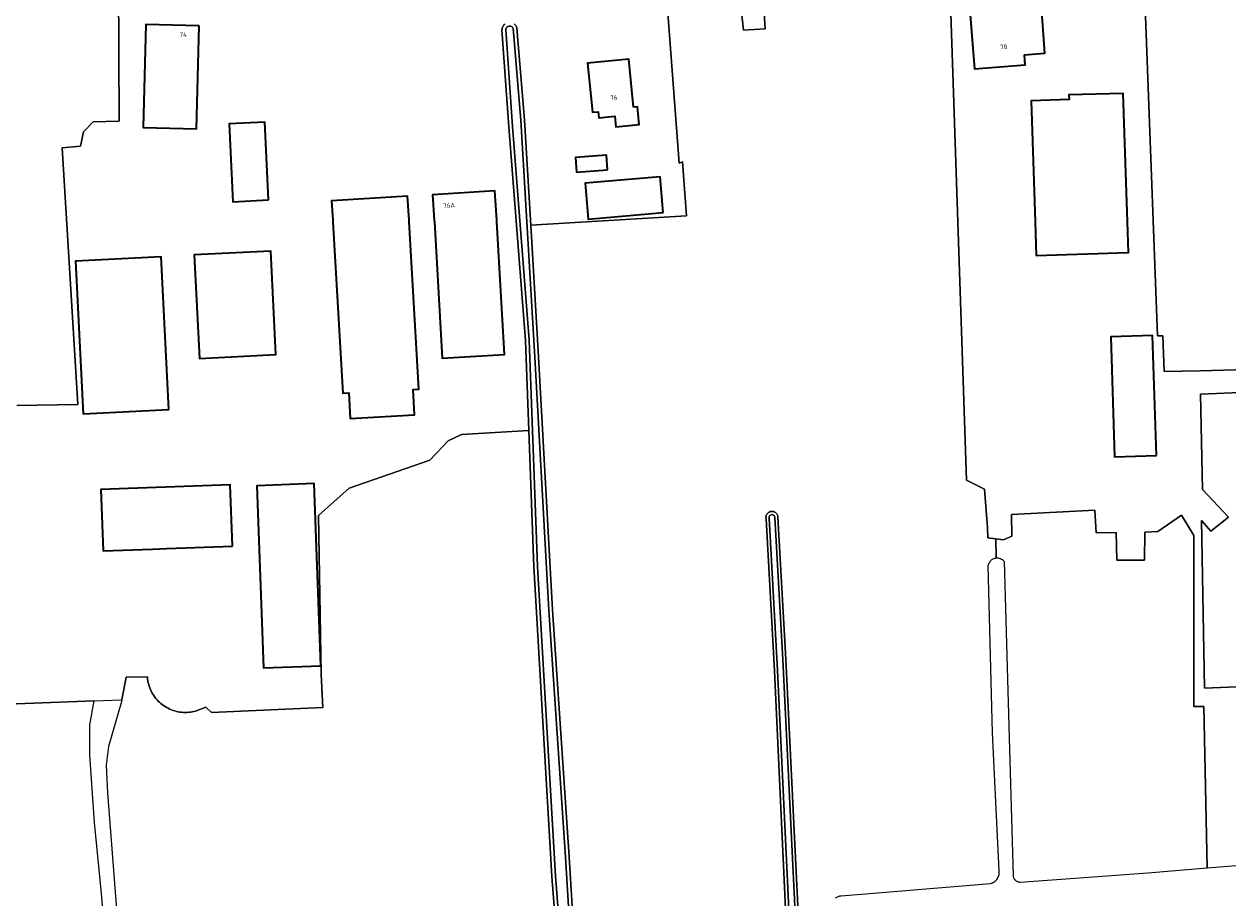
# Model space of a CAD drawing. Header units: metres. Extents: x 125158 to 132124, y 450612 to 454469.
# Tile 45 of 173: x 126197 to 126433, y 451367 to 451539. Entities that reach past the tile are written whole.
import ezdxf
from ezdxf.enums import TextEntityAlignment as Align

# ---------------------------------------------------------------- set-up
doc = ezdxf.new("R2010")
doc.units = ezdxf.units.M
for name, color, linetype, lineweight in [('B-XX-OG-BEBOUWING-GV', 8, 'Continuous', 35), ('B-XX-OG-BEBOUWING-T18', 8, 'Continuous', 18), ('B-XX-OG-TERREIN_CULTUURSCHEIDING-GV', 8, 'Continuous', 18), ('B-XX-OG-WATER-GV', 8, 'Continuous', 18), ('B-XX-OG-WATER_SLOOT-GV', 8, 'Continuous', 18)]:
    doc.layers.add(name, color=color, linetype=linetype, lineweight=lineweight)
doc.styles.add('NLCS-ISO-M-T18', font='NLCS-ISO.ttf', dxfattribs={"height": 1.8})

msp = doc.modelspace()

# ---------------------------------------------------------------- linework, layer by layer
at = {"layer": 'B-XX-OG-BEBOUWING-GV'}
for points in [[(126389.64, 451542.51), (126389.56, 451543.56), (126382.11, 451542.99), (126383.11, 451530), (126393.09, 451530.77), (126392.94, 451532.77), (126396.94, 451533.08), (126396.17, 451543.01)], [(126231.09, 451538.46), (126220.66, 451538.7), (126220.13, 451518.51), (126230.56, 451518.24)], [(126316.28, 451522.46), (126315.33, 451531.89), (126307.27, 451531.08), (126308.24, 451521.47), (126309.35, 451521.58), (126309.47, 451520.4), (126312.62, 451520.72), (126312.83, 451518.64), (126317.4, 451519.1), (126317.05, 451522.53)], [(126413.1, 451500), (126412.27, 451525.18), (126401.64, 451524.91), (126401.66, 451523.97), (126394.21, 451523.73), (126394.99, 451500), (126395.21, 451493.39), (126413.29, 451493.98)], [(126244.68, 451504.27), (126243.95, 451519.55), (126236.97, 451519.2), (126237.7, 451503.93)], [(126311.19, 451510.2), (126310.95, 451513.08), (126304.87, 451512.58), (126305.1, 451509.7)], [(126322.09, 451501.81), (126321.48, 451508.84), (126306.79, 451507.57), (126307.4, 451500.54)], [(126289.46, 451500.33), (126289.1, 451506.04), (126276.88, 451505.27), (126277.2, 451500.32), (126277.22, 451500), (126278.77, 451473.24), (126290.99, 451473.95), (126289.48, 451500)], [(126272.25, 451500.32), (126271.96, 451505.02), (126257.06, 451504.08), (126257.29, 451500.31), (126257.31, 451500), (126259.25, 451466.35), (126260.44, 451466.42), (126260.73, 451461.42), (126273.35, 451462.15), (126273.07, 451467.1), (126274.16, 451467.16), (126272.27, 451500)], [(126245.55, 451486.12), (126245.14, 451494.24), (126230.13, 451493.49), (126231.15, 451473.21), (126246.16, 451473.97)], [(126225.18, 451463.18), (126223.64, 451493.15), (126206.83, 451492.28), (126208.37, 451462.33)], [(126418.82, 451454.14), (126418.03, 451477.66), (126409.85, 451477.4), (126410.6, 451453.86)], [(126237.62, 451436.37), (126237.19, 451448.42), (126211.85, 451447.49), (126212.29, 451435.45), (126221.93, 451435.8), (126224.7, 451435.9)], [(126254.96, 451412.9), (126253.62, 451448.64), (126242.39, 451448.22), (126243.73, 451412.48)]]:
    msp.add_lwpolyline(points, close=True, dxfattribs=at)
at = {"layer": 'B-XX-OG-TERREIN_CULTUURSCHEIDING-GV'}
for points in [[(126435.11, 451559.78), (126429.12, 451559.6), (126422.8, 451559.28), (126415.15, 451558.67), (126408.33, 451558.11), (126408.96, 451546.16), (126416.55, 451543.88), (126419.02, 451477.63), (126420.08, 451477.63), (126420.34, 451470.62), (126427.35, 451470.75), (126457.11, 451471.6)], [(126355.9, 451367.33), (126356.01, 451367.43), (126356.14, 451367.53), (126356.28, 451367.61), (126356.43, 451367.68), (126356.58, 451367.73), (126356.73, 451367.77), (126356.95, 451367.79), (126386.28, 451370.22), (126386.45, 451370.27), (126386.66, 451370.35), (126386.85, 451370.44), (126387.03, 451370.56), (126387.2, 451370.69), (126387.35, 451370.84), (126387.5, 451371), (126387.62, 451371.18), (126387.73, 451371.36), (126387.81, 451371.56), (126387.88, 451371.76), (126387.93, 451371.97), (126387.95, 451372.19), (126387.96, 451372.4), (126387.94, 451372.66), (126386.65, 451399.75), (126385.8, 451432.57), (126386.02, 451433.08), (126386.1, 451433.23), (126386.18, 451433.36), (126386.29, 451433.49), (126386.4, 451433.61), (126386.53, 451433.72), (126386.66, 451433.81), (126386.81, 451433.89), (126386.96, 451433.96), (126387.11, 451434.01), (126387.27, 451434.04), (126387.36, 451434.05), (126387.29, 451437.81), (126385.76, 451437.99), (126385.68, 451440.06), (126385.06, 451447.57), (126381.58, 451449.32), (126378.01, 451554.55)], [(126378.01, 451554.55), (126381.58, 451449.32), (126385.06, 451447.57), (126385.68, 451440.06), (126385.76, 451437.99), (126387.29, 451437.81), (126388.79, 451437.64), (126390.45, 451438.32), (126390.35, 451442.58), (126406.75, 451443.41), (126406.96, 451438.99), (126410.93, 451439.04), (126411.04, 451433.64), (126416.45, 451433.64), (126416.55, 451439.11), (126419.05, 451439.25), (126423.73, 451442.48), (126426.14, 451438.47), (126426.14, 451404.91), (126428.08, 451404.91), (126428.77, 451373.25), (126449.04, 451374.89)], [(126195.38, 451463.99), (126207.32, 451464.14), (126204.23, 451514.51), (126207.85, 451514.81), (126208.41, 451517.66), (126210.32, 451519.57), (126215.42, 451519.73), (126215.31, 451546.81), (126214.75, 451546.84), (126214.73, 451546.35), (126204.07, 451546.8), (126199.62, 451546.97), (126195.5, 451547.33)], [(126215.31, 451546.81), (126215.42, 451519.73), (126210.32, 451519.57), (126208.41, 451517.66), (126207.85, 451514.81), (126204.23, 451514.51), (126207.32, 451464.14), (126195.38, 451463.99)], [(126341.4, 451548.06), (126342.08, 451537.83), (126337.86, 451537.57), (126336.81, 451547.01)], [(126292.89, 451538.79), (126293, 451538.7), (126293.11, 451538.59), (126293.2, 451538.47), (126293.28, 451538.34), (126293.34, 451538.21), (126293.42, 451538.01), (126294.91, 451519.95), (126296.11, 451499.34), (126326.68, 451501.18), (126325.88, 451511.76), (126325.22, 451511.5), (126322.76, 451544.47)], [(126322.76, 451544.47), (126325.22, 451511.5), (126325.88, 451511.76), (126326.68, 451501.18), (126296.11, 451499.34), (126297.61, 451473.49), (126300.38, 451423.86), (126303.63, 451375.43), (126305.56, 451344.36)], [(126457.11, 451471.6), (126427.35, 451470.75), (126420.34, 451470.62), (126420.08, 451477.63), (126419.02, 451477.63), (126416.55, 451543.88)], [(126188.42, 451405.16), (126210.53, 451406.06), (126215.92, 451406.2), (126216.78, 451410.65), (126220.96, 451410.71), (126220.97, 451410.6), (126221, 451410.26), (126221.05, 451409.91), (126221.12, 451409.57), (126221.21, 451409.24), (126221.31, 451408.91), (126221.42, 451408.58), (126221.55, 451408.26), (126221.69, 451407.95), (126221.85, 451407.64), (126222.02, 451407.34), (126222.21, 451407.05), (126222.41, 451406.77), (126222.62, 451406.49), (126222.85, 451406.23), (126223.09, 451405.98), (126223.33, 451405.74), (126223.59, 451405.51), (126223.86, 451405.29), (126224.14, 451405.09), (126224.43, 451404.9), (126224.73, 451404.72), (126225.03, 451404.56), (126225.34, 451404.41), (126225.66, 451404.28), (126225.98, 451404.16), (126226.31, 451404.05), (126226.65, 451403.96), (126226.98, 451403.89), (126227.32, 451403.83), (126227.67, 451403.79), (126228.01, 451403.76), (126228.36, 451403.75), (126228.7, 451403.76), (126229.05, 451403.78), (126229.39, 451403.82), (126229.73, 451403.87), (126230.07, 451403.94), (126230.41, 451404.03), (126232.44, 451404.8), (126233.52, 451403.76), (126255.34, 451404.71), (126255.01, 451411.18), (126254.48, 451442.4), (126260.54, 451447.76), (126276.34, 451453.22), (126279.95, 451457.02), (126282.53, 451458.28), (126295.73, 451459.05), (126295.06, 451476.73), (126291.83, 451518.65), (126290.47, 451537.64), (126290.49, 451537.81), (126290.52, 451537.96), (126290.56, 451538.1), (126290.61, 451538.24), (126290.68, 451538.37), (126290.77, 451538.5), (126290.86, 451538.61), (126290.97, 451538.72), (126291.08, 451538.81)], [(126457.01, 451467.44), (126427.44, 451466.19), (126427.8, 451447.49), (126432.93, 451442.08), (126429.46, 451439.3), (126427.66, 451441.39), (126428.22, 451408.52), (126448.6, 451409.35)], [(126448.6, 451409.35), (126428.22, 451408.52), (126427.66, 451441.39), (126429.46, 451439.3), (126432.93, 451442.08), (126427.8, 451447.49), (126427.44, 451466.19), (126457.01, 451467.44)], [(126302.4, 451343.97), (126300.24, 451371.57), (126296.75, 451432.35), (126295.73, 451459.05), (126282.53, 451458.28), (126279.95, 451457.02), (126276.34, 451453.22), (126260.54, 451447.76), (126254.48, 451442.4), (126255.01, 451411.18), (126255.34, 451404.71), (126233.52, 451403.76), (126232.44, 451404.8), (126230.41, 451404.03), (126230.07, 451403.94), (126229.73, 451403.87), (126229.39, 451403.82), (126229.05, 451403.78), (126228.7, 451403.76), (126228.36, 451403.75), (126228.01, 451403.76), (126227.67, 451403.79), (126227.32, 451403.83), (126226.98, 451403.89), (126226.65, 451403.96), (126226.31, 451404.05), (126225.98, 451404.16), (126225.66, 451404.28), (126225.34, 451404.41), (126225.03, 451404.56), (126224.73, 451404.72), (126224.43, 451404.9), (126224.14, 451405.09), (126223.86, 451405.29), (126223.59, 451405.51), (126223.33, 451405.74), (126223.09, 451405.98), (126222.85, 451406.23), (126222.62, 451406.49), (126222.41, 451406.77), (126222.21, 451407.05), (126222.02, 451407.34), (126221.85, 451407.64), (126221.69, 451407.95), (126221.55, 451408.26), (126221.42, 451408.58), (126221.31, 451408.91), (126221.21, 451409.24), (126221.12, 451409.57), (126221.05, 451409.91), (126221, 451410.26), (126220.97, 451410.6), (126220.96, 451410.71), (126216.78, 451410.65), (126215.92, 451406.2), (126215.82, 451405.66), (126213.3, 451397.06), (126212.86, 451393.44), (126213.15, 451387.98), (126215.19, 451360.91)], [(126346.27, 451360.96), (126343.88, 451411.92), (126342.27, 451441.73), (126342.24, 451441.91), (126342.23, 451442.08), (126342.26, 451442.23), (126342.3, 451442.42), (126342.38, 451442.58), (126342.47, 451442.72), (126342.58, 451442.85), (126342.71, 451442.96), (126342.86, 451443.06), (126343.05, 451443.14), (126343.28, 451443.19), (126343.54, 451443.19), (126343.74, 451443.15), (126343.97, 451443.05), (126344.12, 451442.95), (126344.25, 451442.84), (126344.36, 451442.71), (126344.45, 451442.56), (126344.55, 451442.32), (126344.58, 451442.17), (126344.59, 451442.03), (126346.15, 451414.19), (126348.51, 451365.81)], [(126222.24, 451245.99), (126211.96, 451368.26), (126210.6, 451382.16), (126209.69, 451395.43), (126209.69, 451401.34), (126210.53, 451406.06), (126188.42, 451405.16)]]:
    msp.add_lwpolyline(points, dxfattribs=at)
for points in [[(126340.7, 451547.9), (126340.65, 451548.43), (126338.21, 451547.86), (126338.25, 451547.32), (126337.37, 451547.11), (126336.81, 451547.01), (126337.86, 451537.57), (126342.08, 451537.83), (126341.4, 451548.06), (126341.38, 451548.06)], [(126382.11, 451542.99), (126389.56, 451543.56), (126389.64, 451542.51), (126396.17, 451543.01), (126396.94, 451533.08), (126392.94, 451532.77), (126393.09, 451530.77), (126383.11, 451530)], [(126220.13, 451518.51), (126220.66, 451538.7), (126231.09, 451538.46), (126230.56, 451518.24)], [(126307.27, 451531.08), (126315.33, 451531.89), (126316.28, 451522.46), (126317.05, 451522.53), (126317.4, 451519.1), (126312.83, 451518.64), (126312.62, 451520.72), (126309.47, 451520.4), (126309.35, 451521.58), (126308.24, 451521.47)], [(126401.64, 451524.91), (126412.27, 451525.18), (126413.1, 451500), (126413.29, 451493.98), (126395.21, 451493.39), (126394.99, 451500), (126394.21, 451523.73), (126401.66, 451523.97)], [(126236.97, 451519.2), (126243.95, 451519.55), (126244.68, 451504.27), (126237.7, 451503.93)], [(126304.87, 451512.58), (126310.95, 451513.08), (126311.19, 451510.2), (126305.1, 451509.7)], [(126306.79, 451507.57), (126321.48, 451508.84), (126322.09, 451501.81), (126307.4, 451500.54)], [(126276.88, 451505.27), (126289.1, 451506.04), (126289.46, 451500.33), (126289.48, 451500), (126290.99, 451473.95), (126278.77, 451473.24), (126277.22, 451500), (126277.2, 451500.32)], [(126272.27, 451500), (126274.16, 451467.16), (126273.07, 451467.1), (126273.35, 451462.15), (126260.73, 451461.42), (126260.44, 451466.42), (126259.25, 451466.35), (126257.31, 451500), (126257.29, 451500.31), (126257.06, 451504.08), (126271.96, 451505.02), (126272.25, 451500.32)], [(126231.15, 451473.21), (126230.13, 451493.49), (126245.14, 451494.24), (126245.55, 451486.12), (126246.16, 451473.97)], [(126225.18, 451463.18), (126208.37, 451462.33), (126206.83, 451492.28), (126223.64, 451493.15)], [(126409.85, 451477.4), (126418.03, 451477.66), (126418.82, 451454.14), (126410.6, 451453.86)], [(126221.93, 451435.8), (126212.29, 451435.45), (126211.85, 451447.49), (126237.19, 451448.42), (126237.62, 451436.37), (126224.7, 451435.9)], [(126242.39, 451448.22), (126253.62, 451448.64), (126254.96, 451412.9), (126243.73, 451412.48)], [(126406.96, 451438.99), (126406.75, 451443.41), (126390.35, 451442.58), (126390.45, 451438.32), (126388.79, 451437.64), (126387.29, 451437.81), (126387.36, 451434.05), (126387.44, 451434.06), (126387.6, 451434.07), (126387.77, 451434.05), (126387.93, 451434.02), (126388.09, 451433.98), (126388.24, 451433.92), (126388.39, 451433.85), (126388.53, 451433.76), (126388.66, 451433.66), (126388.77, 451433.54), (126388.92, 451433.38), (126389.92, 451398.76), (126390.71, 451371.73), (126390.73, 451371.58), (126390.75, 451371.45), (126390.8, 451371.32), (126390.85, 451371.2), (126390.92, 451371.08), (126391, 451370.97), (126391.09, 451370.87), (126391.19, 451370.78), (126391.3, 451370.7), (126391.41, 451370.63), (126391.54, 451370.58), (126391.67, 451370.54), (126391.8, 451370.51), (126391.93, 451370.49), (126392.07, 451370.49), (126417.11, 451372.31), (126428.77, 451373.25), (126428.08, 451404.91), (126426.14, 451404.91), (126426.14, 451438.47), (126423.73, 451442.48), (126419.05, 451439.25), (126416.55, 451439.11), (126416.45, 451433.64), (126411.04, 451433.64), (126410.93, 451439.04)]]:
    msp.add_lwpolyline(points, close=True, dxfattribs=at)
at = {"layer": 'B-XX-OG-WATER-GV'}
for points in [[(126304.85, 451344.21), (126302.91, 451375.39), (126299.66, 451423.82), (126296.89, 451473.45), (126294.19, 451519.9), (126292.7, 451537.88), (126292.64, 451538), (126292.56, 451538.12), (126292.47, 451538.21), (126292.36, 451538.29), (126292.23, 451538.34), (126292.1, 451538.38), (126291.91, 451538.38), (126291.77, 451538.36), (126291.64, 451538.31), (126291.53, 451538.24), (126291.42, 451538.16), (126291.34, 451538.05), (126291.25, 451537.88), (126291.22, 451537.68), (126292.55, 451518.71), (126295.78, 451476.78), (126297.47, 451432.38), (126300.96, 451371.62), (126303.13, 451344.03)], [(126349.2, 451338.81), (126345.53, 451414.15), (126343.96, 451442.02), (126343.94, 451442.16), (126343.89, 451442.28), (126343.82, 451442.39), (126343.71, 451442.48), (126343.6, 451442.53), (126343.46, 451442.56), (126343.25, 451442.54), (126343.12, 451442.48), (126343.02, 451442.4), (126342.94, 451442.3), (126342.89, 451442.18), (126342.88, 451442.01), (126342.89, 451441.87), (126344.51, 451411.95), (126346.89, 451360.99)]]:
    msp.add_lwpolyline(points, dxfattribs=at)
at = {"layer": 'B-XX-OG-WATER_SLOOT-GV'}
for points in [[(126291.08, 451538.81), (126290.97, 451538.72), (126290.86, 451538.61), (126290.77, 451538.5), (126290.68, 451538.37), (126290.61, 451538.24), (126290.56, 451538.1), (126290.52, 451537.96), (126290.49, 451537.81), (126290.47, 451537.64), (126291.83, 451518.65), (126295.06, 451476.73), (126295.73, 451459.05), (126296.75, 451432.35), (126300.24, 451371.57), (126302.4, 451343.97)], [(126303.13, 451344.03), (126300.96, 451371.62), (126297.47, 451432.38), (126295.78, 451476.78), (126292.55, 451518.71), (126291.22, 451537.68), (126291.25, 451537.88), (126291.34, 451538.05), (126291.42, 451538.16), (126291.53, 451538.24), (126291.64, 451538.31), (126291.77, 451538.36), (126291.91, 451538.38), (126292.1, 451538.38), (126292.23, 451538.34), (126292.36, 451538.29), (126292.47, 451538.21), (126292.56, 451538.12), (126292.64, 451538), (126292.7, 451537.88), (126294.19, 451519.9), (126296.89, 451473.45), (126299.66, 451423.82), (126302.91, 451375.39), (126304.85, 451344.21)], [(126305.56, 451344.36), (126303.63, 451375.43), (126300.38, 451423.86), (126297.61, 451473.49), (126296.11, 451499.34), (126294.91, 451519.95), (126293.42, 451538.01), (126293.34, 451538.21), (126293.28, 451538.34), (126293.2, 451538.47), (126293.11, 451538.59), (126293, 451538.7), (126292.89, 451538.79)], [(126348.51, 451365.81), (126346.15, 451414.19), (126344.59, 451442.03), (126344.58, 451442.17), (126344.55, 451442.32), (126344.45, 451442.56), (126344.36, 451442.71), (126344.25, 451442.84), (126344.12, 451442.95), (126343.97, 451443.05), (126343.74, 451443.15), (126343.54, 451443.19), (126343.28, 451443.19), (126343.05, 451443.14), (126342.86, 451443.06), (126342.71, 451442.96), (126342.58, 451442.85), (126342.47, 451442.72), (126342.38, 451442.58), (126342.3, 451442.42), (126342.26, 451442.23), (126342.23, 451442.08), (126342.24, 451441.91), (126342.27, 451441.73), (126343.88, 451411.92), (126346.27, 451360.96)], [(126346.89, 451360.99), (126344.51, 451411.95), (126342.89, 451441.87), (126342.88, 451442.01), (126342.89, 451442.18), (126342.94, 451442.3), (126343.02, 451442.4), (126343.12, 451442.48), (126343.25, 451442.54), (126343.46, 451442.56), (126343.6, 451442.53), (126343.71, 451442.48), (126343.82, 451442.39), (126343.89, 451442.28), (126343.94, 451442.16), (126343.96, 451442.02), (126345.53, 451414.15), (126349.2, 451338.81)]]:
    msp.add_lwpolyline(points, dxfattribs=at)

# ---------------------------------------------------------------- texts
at = {"layer": 'B-XX-OG-BEBOUWING-T18', "style": 'NLCS-ISO-M-T18'}
for s, rotation, p in [('74', 358.4, (126227.97, 451536.69)), ('78', 4.6, (126388.85, 451534.3)), ('76', 4.8, (126312.4, 451524.34)), ('76A', 2.2, (126280.1, 451503.21))]:
    msp.add_text(s, height=0.9, rotation=rotation, dxfattribs=at).set_placement(p, align=Align.MIDDLE_CENTER)

doc.saveas('drawing.dxf')
